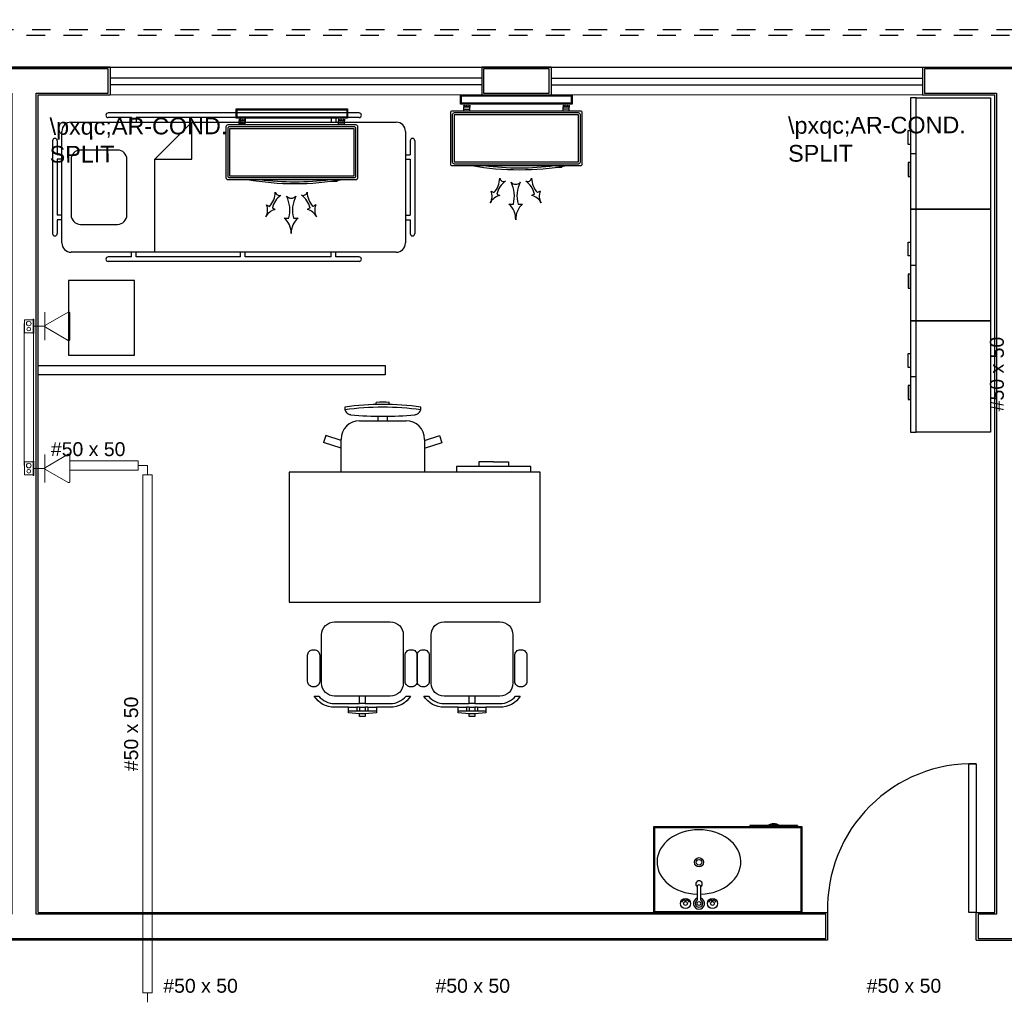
# Model space of a CAD drawing. Header units: feet. Extents: x 0 to 201, y 3 to 56.
# Tile 16 of 26: x 21.25 to 26.56, y 20.36 to 25.62. Entities that reach past the tile are written whole.
import ezdxf

# ---------------------------------------------------------------- set-up
doc = ezdxf.new("R2010")
doc.units = ezdxf.units.FT
doc.header["$LTSCALE"] = 0.1
doc.header["$MEASUREMENT"] = 0
doc.linetypes.add('HIDDEN', pattern=[0.9525, 0.635, -0.3175])
for name, color, linetype, lineweight in [('02', 2, 'Continuous', 20), ('CE-PT Dados', 7, 'Continuous', 5), ('IFC-Caixa de passagem-Contorno', 44, 'Continuous', 5), ('LO-Condutos', 1, 'Continuous', 5), ('LO-Conexões', 9, 'Continuous', 5), ('LO-Textos conduto', 7, 'Continuous', 5)]:
    doc.layers.add(name, color=color, linetype=linetype, lineweight=lineweight)
for name, color, linetype in [('1', 1, 'Continuous'), ('100_IMPIANTI', 251, 'Continuous'), ('ar-mob', 251, 'Continuous'), ('AR-SAN', 1, 'Continuous'), ('JANELA', 3, 'Continuous'), ('MOBILARIO', 8, 'Continuous'), ('parede', 5, 'Continuous'), ('porta', 3, 'Continuous'), ('PROJEÇÃO', 6, 'HIDDEN')]:
    doc.layers.add(name, color=color, linetype=linetype)
doc.styles.add('Arial', font='arial.ttf')

msp = doc.modelspace()

# ---------------------------------------------------------------- linework, layer by layer
at = {"layer": '02', "color": 8}
for p, q in [((23.7435, 25.3656), (21.7405, 25.3656)), ((24.1174, 25.3656), (26.1205, 25.3656)), ((23.7435, 25.2153), (21.7405, 25.2153)), ((24.1174, 25.2153), (26.1205, 25.2153))]:
    msp.add_line(p, q, dxfattribs=at)
at = {"layer": '1', "color": 8}
msp.add_arc((26.3892, 20.8287), 0.7814, 88.5312, 181.4688, dxfattribs=at)
at = {"layer": '100_IMPIANTI'}
for p, q in [((23.63, 25.1653), (23.63, 25.2153)), ((23.63, 25.2153), (24.231, 25.2153)), ((24.231, 25.2153), (24.231, 25.1653)), ((24.231, 25.1653), (23.63, 25.1653)), ((23.635, 25.1703), (23.635, 25.2103)), ((23.635, 25.2103), (24.2259, 25.2103)), ((24.2259, 25.1703), (23.635, 25.1703)), ((24.2259, 25.2103), (24.2259, 25.1703)), ((22.4198, 25.0905), (22.4198, 25.1406)), ((22.4198, 25.1406), (23.0207, 25.1406)), ((22.4248, 25.0955), (22.4248, 25.1355)), ((22.4248, 25.1355), (23.0157, 25.1355)), ((23.0157, 25.1355), (23.0157, 25.0955)), ((23.0207, 25.1406), (23.0207, 25.0905)), ((23.5749, 25.1182), (23.5749, 24.8443)), ((24.276, 25.1283), (23.585, 25.1283)), ((23.585, 25.1082), (23.585, 24.8543)), ((24.266, 25.1182), (23.595, 25.1182)), ((24.266, 25.1082), (23.595, 25.1082)), ((23.595, 25.1082), (23.595, 24.8543)), ((23.6464, 25.1587), (23.648, 25.1603)), ((23.6464, 25.1603), (23.6464, 25.1502)), ((23.6789, 25.1502), (23.6464, 25.1502)), ((23.6464, 25.1383), (23.6464, 25.1502)), ((23.6464, 25.1283), (23.6464, 25.1383)), ((23.6464, 25.1383), (23.6789, 25.1383)), ((23.6468, 25.1502), (23.6568, 25.1603)), ((23.6557, 25.1502), (23.6657, 25.1603)), ((23.6645, 25.1502), (23.6745, 25.1603)), ((23.6734, 25.1502), (23.6789, 25.1558)), ((23.6789, 25.1603), (23.6789, 25.1502)), ((23.6789, 25.1383), (23.6789, 25.1502)), ((23.6789, 25.1283), (23.6789, 25.1383)), ((24.1821, 25.1603), (24.1821, 25.1502)), ((24.1821, 25.1587), (24.1837, 25.1603)), ((24.2146, 25.1502), (24.1821, 25.1502)), ((24.1821, 25.1383), (24.1821, 25.1502)), ((24.1821, 25.1283), (24.1821, 25.1383)), ((24.2146, 25.1383), (24.1821, 25.1383)), ((24.1825, 25.1502), (24.1925, 25.1603)), ((24.1914, 25.1502), (24.2014, 25.1603)), ((24.2002, 25.1502), (24.2102, 25.1603)), ((24.2091, 25.1502), (24.2146, 25.1558)), ((24.2146, 25.1603), (24.2146, 25.1502)), ((24.2146, 25.1383), (24.2146, 25.1502)), ((24.2146, 25.1283), (24.2146, 25.1383)), ((24.266, 24.8543), (24.266, 25.1082)), ((24.276, 24.8543), (24.276, 25.1082)), ((24.286, 24.8443), (24.286, 25.1182)), ((23.0207, 25.0905), (22.4198, 25.0905)), ((23.0157, 25.0955), (22.4248, 25.0955)), ((22.4361, 25.0839), (22.4377, 25.0855)), ((22.4361, 25.0855), (22.4361, 25.0755)), ((22.4687, 25.0755), (22.4361, 25.0755)), ((22.4361, 25.0635), (22.4361, 25.0755)), ((22.4361, 25.0535), (22.4361, 25.0635)), ((22.4361, 25.0635), (22.4687, 25.0635)), ((22.4366, 25.0755), (22.4466, 25.0855)), ((22.4454, 25.0755), (22.4554, 25.0855)), ((22.4543, 25.0755), (22.4643, 25.0855)), ((22.4631, 25.0755), (22.4687, 25.081)), ((22.4687, 25.0855), (22.4687, 25.0755)), ((22.4687, 25.0635), (22.4687, 25.0755)), ((22.4687, 25.0535), (22.4687, 25.0635)), ((22.9718, 25.0855), (22.9718, 25.0755)), ((22.9718, 25.0839), (22.9735, 25.0855)), ((23.0044, 25.0755), (22.9718, 25.0755)), ((22.9718, 25.0635), (22.9718, 25.0755)), ((22.9718, 25.0535), (22.9718, 25.0635)), ((23.0044, 25.0635), (22.9718, 25.0635)), ((22.9723, 25.0755), (22.9823, 25.0855)), ((22.9811, 25.0755), (22.9912, 25.0855)), ((22.99, 25.0755), (23, 25.0855)), ((22.9988, 25.0755), (23.0044, 25.081)), ((23.0044, 25.0855), (23.0044, 25.0755)), ((23.0044, 25.0635), (23.0044, 25.0755)), ((23.0044, 25.0535), (23.0044, 25.0635)), ((22.3647, 25.0434), (22.3647, 24.7695)), ((23.0658, 25.0535), (22.3747, 25.0535)), ((22.3747, 25.0334), (22.3747, 24.7795)), ((23.0558, 25.0434), (22.3847, 25.0434)), ((23.0558, 25.0334), (22.3847, 25.0334)), ((22.3847, 25.0334), (22.3847, 24.7795)), ((23.0558, 24.7795), (23.0558, 25.0334)), ((23.0658, 24.7795), (23.0658, 25.0334)), ((23.0758, 24.7695), (23.0758, 25.0434)), ((23.595, 24.8543), (24.266, 24.8543)), ((23.595, 24.8443), (24.266, 24.8443)), ((23.585, 24.8343), (24.276, 24.8343)), ((24.1428, 24.8243), (24.1428, 24.8251)), ((24.1754, 24.8243), (24.1428, 24.8243)), ((24.1754, 24.8243), (24.1754, 24.8297)), ((22.3747, 24.7595), (23.0658, 24.7595)), ((22.3847, 24.7795), (23.0558, 24.7795)), ((22.3847, 24.7695), (23.0558, 24.7695)), ((22.9326, 24.7495), (22.9326, 24.7503)), ((22.9651, 24.7495), (22.9326, 24.7495)), ((22.9651, 24.7495), (22.9651, 24.7549)), ((23.7943, 24.6974), (23.8097, 24.6892)), ((24.0594, 24.6974), (24.0439, 24.6892)), ((23.8252, 24.681), (23.8407, 24.6728)), ((24.0284, 24.681), (24.0129, 24.6728)), ((22.584, 24.6226), (22.5995, 24.6144)), ((22.615, 24.6062), (22.6305, 24.598)), ((22.8182, 24.6062), (22.8027, 24.598)), ((22.8491, 24.6226), (22.8337, 24.6144)), ((23.8893, 24.6267), (23.9143, 24.6267)), ((23.9393, 24.6267), (23.9644, 24.6267)), ((22.679, 24.5519), (22.7041, 24.5519)), ((22.7291, 24.5519), (22.7541, 24.5519))]:
    msp.add_line(p, q, dxfattribs=at)
for centre, radius, start, end in [((23.585, 25.1182), 0.01, 90, 180), ((23.595, 25.1082), 0.01, 90, 180), ((24.266, 25.1082), 0.01, 0, 90), ((24.276, 25.1182), 0.01, 0, 90), ((22.3747, 25.0434), 0.01, 90, 180), ((22.3847, 25.0334), 0.01, 90, 180), ((23.0558, 25.0334), 0.01, 0, 90), ((23.0658, 25.0434), 0.01, 0, 90), ((23.585, 24.8443), 0.01, 180, 270), ((23.595, 24.8543), 0.01, 180, 270), ((24.266, 24.8543), 0.01, 270, 360), ((24.276, 24.8443), 0.01, 270, 0), ((23.9469, 26.3122), 1.5, 260.1568, 279.8432), ((23.9469, 26.3122), 1.4899, 262.7035, 277.2965), ((22.3747, 24.7695), 0.01, 180, 270), ((22.3847, 24.7795), 0.01, 180, 270), ((22.7366, 26.2374), 1.5, 260.1568, 279.8432), ((22.7366, 26.2374), 1.4899, 262.7035, 277.2965), ((23.0558, 24.7795), 0.01, 270, 360), ((23.0658, 24.7695), 0.01, 270, 0), ((23.7253, 24.7678), 0.1154, 317.0365, 359.2191), ((23.9377, 24.6552), 0.1154, 124.9222, 167.1048), ((23.8638, 24.7724), 0.0239, 194.9419, 289.1995), ((23.9268, 24.7679), 0.0342, 222.8712, 317.1288), ((23.7551, 24.6694), 0.1648, 344.9658, 27.1485), ((24.0985, 24.6694), 0.1648, 152.8515, 195.0342), ((23.9898, 24.7724), 0.0239, 250.8005, 345.0581), ((23.9159, 24.6552), 0.1154, 12.8952, 55.0778), ((24.1283, 24.7678), 0.1154, 180.7809, 222.9635), ((22.5151, 24.6931), 0.1154, 317.0365, 359.2191), ((22.6536, 24.6976), 0.0239, 194.9419, 289.1995), ((22.7796, 24.6976), 0.0239, 250.8005, 345.0581), ((22.9181, 24.6931), 0.1154, 180.7809, 222.9635), ((23.7276, 24.6696), 0.0722, 329.7648, 22.6536), ((24.126, 24.6696), 0.0722, 157.3464, 210.2352), ((22.7275, 24.5804), 0.1154, 124.9222, 167.1048), ((22.7166, 24.6931), 0.0342, 222.8712, 317.1288), ((22.5449, 24.5947), 0.1648, 344.9658, 27.1485), ((22.8883, 24.5947), 0.1648, 152.8515, 195.0342), ((22.7057, 24.5804), 0.1154, 12.8952, 55.0778), ((23.8551, 24.602), 0.0722, 101.4877, 154.3766), ((23.9985, 24.602), 0.0722, 25.6234, 78.5123), ((22.5174, 24.5948), 0.0722, 329.7648, 22.6536), ((22.6449, 24.5273), 0.0722, 101.4877, 154.3766), ((22.7883, 24.5273), 0.0722, 25.6234, 78.5123), ((22.9157, 24.5948), 0.0722, 157.3464, 210.2352), ((23.8238, 24.547), 0.1031, 357.6941, 50.583), ((24.0298, 24.547), 0.1031, 129.417, 182.3059), ((22.6136, 24.4722), 0.1031, 357.6941, 50.583), ((22.8196, 24.4722), 0.1031, 129.417, 182.3059)]:
    msp.add_arc(centre, radius, start, end, dxfattribs=at)
at = {"layer": 'ar-mob', "color": 8, "linetype": 'Continuous', "ltscale": 0.2}
for p, q in [((26.0554, 24.8993), (26.0855, 24.8993)), ((26.0554, 24.2984), (26.0855, 24.2984)), ((26.0554, 23.6975), (26.0855, 23.6975))]:
    msp.add_line(p, q, dxfattribs=at)
for points in [[(26.0855, 25.1997), (26.0554, 25.1997), (26.0554, 24.5988), (26.0855, 24.5988)], [(26.0855, 25.1997), (26.4861, 25.1997), (26.4861, 24.5988), (26.0855, 24.5988), (26.0855, 25.1997)], [(26.0855, 24.5988), (26.0554, 24.5988), (26.0554, 23.9979), (26.0855, 23.9979)], [(26.0855, 24.5988), (26.4861, 24.5988), (26.4861, 23.9979), (26.0855, 23.9979), (26.0855, 24.5988)], [(26.0855, 23.9979), (26.0554, 23.9979), (26.0554, 23.397), (26.0855, 23.397)], [(26.0855, 23.9979), (26.4861, 23.9979), (26.4861, 23.397), (26.0855, 23.397), (26.0855, 23.9979)]]:
    msp.add_lwpolyline(points, dxfattribs=at)
for points in [[(26.0554, 24.9483), (26.0429, 24.9483), (26.0429, 25.0234), (26.0554, 25.0234)], [(26.0554, 24.8503), (26.0429, 24.8503), (26.0429, 24.7752), (26.0554, 24.7752)], [(26.0554, 24.3473), (26.0429, 24.3473), (26.0429, 24.4225), (26.0554, 24.4225)], [(26.0554, 24.2494), (26.0429, 24.2494), (26.0429, 24.1742), (26.0554, 24.1742)], [(26.0554, 23.7464), (26.0429, 23.7464), (26.0429, 23.8216), (26.0554, 23.8216)], [(26.0554, 23.6485), (26.0429, 23.6485), (26.0429, 23.5733), (26.0554, 23.5733)]]:
    msp.add_lwpolyline(points, close=True, dxfattribs=at)
at = {"layer": 'AR-SAN', "color": 8}
for p, q in [((25.4711, 21.2693), (24.6699, 21.2693)), ((24.6699, 21.2693), (24.6699, 20.8086)), ((25.4661, 21.2643), (24.6749, 21.2643)), ((24.6749, 21.2643), (24.6749, 20.8136)), ((25.1897, 21.2763), (25.1897, 21.2693)), ((25.2869, 21.2763), (25.1897, 21.2763)), ((25.2966, 21.2763), (25.2869, 21.2763)), ((25.3399, 21.2763), (25.2966, 21.2763)), ((25.3497, 21.2763), (25.3399, 21.2763)), ((25.4469, 21.2763), (25.3497, 21.2763)), ((25.4469, 21.2763), (25.4469, 21.2693)), ((25.4661, 20.8136), (25.4661, 21.2643)), ((25.4711, 20.8086), (25.4711, 21.2693)), ((24.6699, 20.8086), (25.4711, 20.8086)), ((24.6749, 20.8136), (25.4661, 20.8136))]:
    msp.add_line(p, q, dxfattribs=at)
for radius, start, end in [(0.0543, 54.6502, 125.3498), (0.0493, 63.956, 116.044)]:
    msp.add_arc((25.3183, 21.232), radius, start, end, dxfattribs=at)
at = {"layer": 'CE-PT Dados', "color": 3}
for p, q in [((21.3887, 23.9682), (21.3887, 24.0438)), ((21.3917, 23.9734), (21.5144, 24.0443)), ((21.5234, 24.0391), (21.5233, 23.8974)), ((21.3887, 23.9682), (21.3284, 23.9682)), ((21.3887, 23.9682), (21.3887, 23.8926)), ((21.5143, 23.8922), (21.3917, 23.963)), ((21.3887, 23.2019), (21.3887, 23.2775)), ((21.3917, 23.2071), (21.5144, 23.2779)), ((21.5234, 23.2727), (21.5233, 23.1311)), ((21.3887, 23.2019), (21.3284, 23.2019)), ((21.3887, 23.2019), (21.3887, 23.1263)), ((21.5143, 23.1259), (21.3917, 23.1967))]:
    msp.add_line(p, q, dxfattribs=at)
for points in [[(21.5234, 24.0391), (21.5233, 24.0397), (21.5232, 24.0404), (21.523, 24.0411), (21.5227, 24.0417), (21.5224, 24.0424), (21.5219, 24.0429), (21.5215, 24.0434), (21.5209, 24.0439), (21.5204, 24.0443), (21.5197, 24.0446), (21.5191, 24.0448), (21.5184, 24.045), (21.5177, 24.045), (21.517, 24.045), (21.5163, 24.045), (21.5156, 24.0448), (21.515, 24.0446), (21.5144, 24.0443)], [(21.3917, 23.9734), (21.3911, 23.973), (21.3905, 23.9726), (21.3901, 23.9721), (21.3896, 23.9715), (21.3893, 23.9709), (21.389, 23.9703), (21.3888, 23.9696), (21.3887, 23.9689), (21.3887, 23.9682), (21.3887, 23.9675), (21.3888, 23.9668), (21.389, 23.9662), (21.3893, 23.9655), (21.3896, 23.9649), (21.3901, 23.9644), (21.3905, 23.9639), (21.3911, 23.9634), (21.3917, 23.963)], [(21.5143, 23.8922), (21.5149, 23.8919), (21.5156, 23.8917), (21.5162, 23.8915), (21.5169, 23.8914), (21.5176, 23.8914), (21.5183, 23.8915), (21.519, 23.8917), (21.5197, 23.8919), (21.5203, 23.8922), (21.5209, 23.8926), (21.5214, 23.8931), (21.5219, 23.8936), (21.5223, 23.8941), (21.5226, 23.8947), (21.5229, 23.8954), (21.5231, 23.896), (21.5232, 23.8967), (21.5233, 23.8974)], [(21.5234, 23.2727), (21.5233, 23.2734), (21.5232, 23.2741), (21.523, 23.2748), (21.5227, 23.2754), (21.5224, 23.276), (21.5219, 23.2766), (21.5215, 23.2771), (21.5209, 23.2776), (21.5204, 23.2779), (21.5197, 23.2782), (21.5191, 23.2785), (21.5184, 23.2786), (21.5177, 23.2787), (21.517, 23.2787), (21.5163, 23.2786), (21.5156, 23.2785), (21.515, 23.2782), (21.5144, 23.2779)], [(21.3917, 23.2071), (21.3911, 23.2067), (21.3905, 23.2063), (21.3901, 23.2058), (21.3896, 23.2052), (21.3893, 23.2046), (21.389, 23.204), (21.3888, 23.2033), (21.3887, 23.2026), (21.3887, 23.2019), (21.3887, 23.2012), (21.3888, 23.2005), (21.389, 23.1999), (21.3893, 23.1992), (21.3896, 23.1986), (21.3901, 23.198), (21.3905, 23.1975), (21.3911, 23.1971), (21.3917, 23.1967)], [(21.5143, 23.1259), (21.5149, 23.1256), (21.5156, 23.1254), (21.5162, 23.1252), (21.5169, 23.1251), (21.5176, 23.1251), (21.5183, 23.1252), (21.519, 23.1254), (21.5197, 23.1256), (21.5203, 23.1259), (21.5209, 23.1263), (21.5214, 23.1267), (21.5219, 23.1273), (21.5223, 23.1278), (21.5226, 23.1284), (21.5229, 23.1291), (21.5231, 23.1297), (21.5232, 23.1304), (21.5233, 23.1311)]]:
    msp.add_lwpolyline(points, dxfattribs=at)
at = {"layer": 'Defpoints', "color": 8}
msp.add_lwpolyline([(1.4412, 39.7877), (14.9918, 39.7877), (14.9918, 28.3702), (9.0528, 28.3702), (9.0528, 25.3656), (33.0194, 25.3656), (33.0191, 13.948), (1.4412, 13.948), (1.4412, 25.3656), (6.7493, 25.3656), (6.7493, 28.3702), (1.4412, 28.3702)], close=True, dxfattribs=at)
at = {"layer": 'IFC-Caixa de passagem-Contorno', "color": 4}
for p, q in [((21.2779, 23.9332), (21.2779, 24.0032)), ((21.3254, 24.0032), (21.2779, 24.0032)), ((21.3254, 23.9292), (21.3254, 24.0072)), ((21.3284, 24.0072), (21.3254, 24.0072)), ((21.3284, 23.9292), (21.3284, 24.0072)), ((21.3254, 23.9332), (21.2779, 23.9332)), ((21.3284, 23.9292), (21.3254, 23.9292)), ((21.2779, 23.1669), (21.2779, 23.2369)), ((21.3254, 23.2369), (21.2779, 23.2369)), ((21.3254, 23.1629), (21.3254, 23.2409)), ((21.3284, 23.2409), (21.3254, 23.2409)), ((21.3284, 23.1629), (21.3284, 23.2409)), ((21.3254, 23.1669), (21.2779, 23.1669)), ((21.3284, 23.1629), (21.3254, 23.1629))]:
    msp.add_line(p, q, dxfattribs=at)
for centre, radius in [((21.3016, 23.9832), 0.0125), ((21.3016, 23.9532), 0.00995), ((21.3016, 23.2169), 0.0125), ((21.3016, 23.1869), 0.00995)]:
    msp.add_circle(centre, radius, dxfattribs=at)
at = {"layer": 'JANELA', "color": 8}
for points in [[(21.7305, 25.3556), (21.1078, 25.3556), (21.1078, 25.2254), (21.2113, 25.2254), (21.2113, 20.7986), (21.1112, 20.7986), (21.1112, 20.6684), (25.598, 20.6684), (25.598, 20.7986), (21.3415, 20.7986), (21.3415, 25.2254), (21.7305, 25.2254)], [(24.1074, 25.3556), (23.7536, 25.3556), (23.7536, 25.2254), (24.1074, 25.2254)], [(26.9, 25.3556), (26.1305, 25.3556), (26.1305, 25.2254), (26.5194, 25.2254), (26.5194, 20.7986), (26.4193, 20.7986), (26.4193, 20.6684), (28.2521, 20.6684), (28.2521, 20.7986), (26.6496, 20.7986), (26.6496, 25.2254), (26.9, 25.2254)]]:
    msp.add_lwpolyline(points, close=True, dxfattribs=at)
at = {"layer": 'LO-Condutos', "linetype": 'Continuous'}
for p, q in [((21.2766, 23.9832), (21.2766, 23.2169)), ((21.3266, 23.9292), (21.3266, 23.2409)), ((21.5233, 23.2419), (21.8924, 23.2419)), ((21.5233, 23.1919), (21.8924, 23.1919)), ((21.9174, 23.1669), (21.9174, 20.3738)), ((21.9674, 23.1669), (21.9674, 20.3738))]:
    msp.add_line(p, q, dxfattribs=at)
at = {"layer": 'LO-Conexões', "color": 3}
for p, q in [((21.8924, 23.1919), (21.8924, 23.2419)), ((21.9424, 23.2169), (21.8924, 23.2169)), ((21.9424, 23.2169), (21.9424, 23.1669)), ((21.9674, 23.1669), (21.9174, 23.1669)), ((21.9174, 20.3738), (21.9674, 20.3738)), ((21.9424, 20.3238), (21.9424, 20.3738))]:
    msp.add_line(p, q, dxfattribs=at)
at = {"layer": 'MOBILARIO', "color": 8}
for p, q in [((23.0825, 25.1186), (21.7304, 25.1186)), ((21.5301, 25.0685), (23.2828, 25.0685)), ((21.8556, 25.0936), (21.7304, 25.0936)), ((21.8556, 25.0936), (21.8556, 25.0685)), ((22.444, 25.0936), (21.8806, 25.0936)), ((21.8806, 25.0936), (21.8806, 25.0685)), ((21.9808, 24.8682), (22.1811, 25.0685)), ((22.1811, 24.8682), (22.1811, 25.0685)), ((22.444, 25.0936), (22.444, 25.0685)), ((22.9322, 25.0936), (22.469, 25.0936)), ((22.469, 25.0936), (22.469, 25.0685)), ((22.9322, 25.0936), (22.9322, 25.0685)), ((23.0825, 25.0936), (22.9573, 25.0936)), ((22.9573, 25.0936), (22.9573, 25.0685)), ((21.48, 24.4175), (21.48, 25.0185)), ((23.3328, 25.0185), (23.3328, 24.4175)), ((21.4299, 24.9684), (21.4299, 24.4676)), ((21.455, 24.9684), (21.455, 24.8933)), ((23.3579, 24.9684), (23.3579, 24.8933)), ((23.3829, 24.9684), (23.3829, 24.4676)), ((21.48, 24.8933), (21.455, 24.8933)), ((21.455, 24.8682), (21.455, 24.5678)), ((21.48, 24.8682), (21.455, 24.8682)), ((21.9808, 24.3675), (21.9808, 24.8682)), ((21.9808, 24.8682), (22.1811, 24.8682)), ((23.3328, 24.8933), (23.3579, 24.8933)), ((23.3328, 24.8682), (23.3579, 24.8682)), ((23.3579, 24.8682), (23.3579, 24.5678)), ((21.48, 24.5678), (21.455, 24.5678)), ((21.455, 24.5427), (21.455, 24.4676)), ((21.48, 24.5427), (21.455, 24.5427)), ((23.3328, 24.5678), (23.3579, 24.5678)), ((23.3328, 24.5427), (23.3579, 24.5427)), ((23.3579, 24.5427), (23.3579, 24.4676)), ((23.2828, 24.3675), (21.5301, 24.3675)), ((21.8556, 24.3424), (21.8556, 24.3675)), ((21.8806, 24.3424), (21.8806, 24.3675)), ((22.444, 24.3424), (22.444, 24.3675)), ((22.469, 24.3424), (22.469, 24.3675)), ((22.9322, 24.3424), (22.9322, 24.3675)), ((22.9573, 24.3424), (22.9573, 24.3675)), ((21.8556, 24.3424), (21.7304, 24.3424)), ((23.0825, 24.3174), (21.7304, 24.3174)), ((22.444, 24.3424), (21.8806, 24.3424)), ((22.9322, 24.3424), (22.469, 24.3424)), ((23.0825, 24.3424), (22.9573, 24.3424)), ((23.1755, 23.5471), (23.1755, 23.5579)), ((23.2456, 23.5471), (23.2456, 23.5579)), ((23.1855, 23.4587), (23.1855, 23.4828)), ((23.2356, 23.4587), (23.2356, 23.4828)), ((23.0854, 23.4587), (23.3358, 23.4587)), ((22.9036, 23.3792), (22.8912, 23.3411)), ((22.9852, 23.3527), (22.9035, 23.3792)), ((22.9852, 23.1816), (22.9852, 23.3586)), ((23.4359, 23.3527), (23.5176, 23.3792)), ((23.4359, 23.3586), (23.4359, 23.1816)), ((23.5161, 23.3787), (23.5285, 23.3406)), ((22.9852, 23.3106), (22.8912, 23.3411)), ((23.4359, 23.3106), (23.53, 23.3411)), ((23.6077, 23.2116), (23.6077, 23.1816)), ((24.0083, 23.2116), (23.6077, 23.2116)), ((23.7278, 23.2367), (23.7278, 23.2116)), ((23.808, 23.2367), (23.7278, 23.2367)), ((23.808, 23.2367), (23.8881, 23.2367)), ((23.8881, 23.2367), (23.8881, 23.2116)), ((24.0083, 23.1816), (24.0083, 23.2116)), ((23.0705, 21.914), (23.0705, 21.894)), ((23.0855, 21.914), (23.0705, 21.914)), ((23.0855, 21.914), (23.0855, 21.894)), ((23.1155, 21.879), (23.0855, 21.879)), ((23.1155, 21.914), (23.1155, 21.894)), ((23.1305, 21.914), (23.1155, 21.914)), ((23.1305, 21.894), (23.1155, 21.894)), ((23.1305, 21.914), (23.1305, 21.894)), ((23.6614, 21.914), (23.6614, 21.894)), ((23.6764, 21.914), (23.6614, 21.914)), ((23.6764, 21.914), (23.6764, 21.894)), ((23.7064, 21.879), (23.6764, 21.879)), ((23.7064, 21.914), (23.7064, 21.894)), ((23.7214, 21.914), (23.7064, 21.914)), ((23.7214, 21.894), (23.7064, 21.894)), ((23.7214, 21.914), (23.7214, 21.894))]:
    msp.add_line(p, q, dxfattribs=at)
at = {"layer": 'MOBILARIO', "color": 8, "linetype": 'Continuous'}
for p, q in [((24.9049, 20.9465), (24.9049, 20.8737)), ((24.9049, 20.9465), (24.9049, 20.8737)), ((24.925, 20.8737), (24.925, 20.9465)), ((24.925, 20.8737), (24.925, 20.9465)), ((24.8398, 20.866), (24.8398, 20.8714)), ((24.8398, 20.866), (24.8398, 20.8714)), ((24.8448, 20.866), (24.8448, 20.8714)), ((24.8448, 20.866), (24.8448, 20.8714)), ((24.985, 20.866), (24.985, 20.8714)), ((24.985, 20.866), (24.985, 20.8714)), ((24.9901, 20.866), (24.9901, 20.8714)), ((24.9901, 20.866), (24.9901, 20.8714))]:
    msp.add_line(p, q, dxfattribs=at)
at = {"layer": 'MOBILARIO'}
for points in [[(21.5802, 24.5177), (21.7805, 24.5177, 0.414214), (21.8306, 24.5678), (21.8306, 24.5678), (21.8306, 24.8682, 0.414214), (21.7805, 24.9183), (21.7805, 24.9183), (21.5802, 24.9183, 0.414214), (21.5301, 24.8682), (21.5301, 24.8682), (21.5301, 24.5678, 0.414214), (21.5802, 24.5177), (21.5802, 24.5177)], [(23.0855, 21.9741), (22.9503, 21.9741, -0.414214), (22.8802, 22.0442), (22.8802, 22.0442), (22.8802, 22.3046, -0.414214), (22.9503, 22.3747), (22.9503, 22.3747), (23.2507, 22.3747, -0.414214), (23.3208, 22.3046), (23.3208, 22.3046), (23.3208, 22.0442, -0.414214), (23.2507, 21.9741), (23.2507, 21.9741), (23.1155, 21.9741), (23.1155, 21.934), (23.2507, 21.934, 0.223888), (23.3357, 21.9741), (23.3357, 21.9741), (23.3604, 21.9741, -0.255924), (23.2507, 21.914), (23.2507, 21.914), (23.1756, 21.914), (23.1756, 21.884), (23.1155, 21.879), (23.1155, 21.8639), (23.0855, 21.8639), (23.0855, 21.879), (23.0254, 21.884), (23.0254, 21.914), (22.9503, 21.914, -0.255924), (22.8406, 21.9741), (22.8406, 21.9741), (22.8653, 21.9741, 0.223888), (22.9503, 21.934), (22.9503, 21.934), (23.0855, 21.934), (23.0855, 21.9741)], [(23.6764, 21.9741), (23.5412, 21.9741, -0.414214), (23.4711, 22.0442), (23.4711, 22.0442), (23.4711, 22.3046, -0.414214), (23.5412, 22.3747), (23.5412, 22.3747), (23.8416, 22.3747, -0.414214), (23.9117, 22.3046), (23.9117, 22.3046), (23.9117, 22.0442, -0.414214), (23.8416, 21.9741), (23.8416, 21.9741), (23.7064, 21.9741), (23.7064, 21.934), (23.8416, 21.934, 0.223888), (23.9266, 21.9741), (23.9266, 21.9741), (23.9513, 21.9741, -0.255924), (23.8416, 21.914), (23.8416, 21.914), (23.7665, 21.914), (23.7665, 21.884), (23.7064, 21.879), (23.7064, 21.8639), (23.6764, 21.8639), (23.6764, 21.879), (23.6163, 21.884), (23.6163, 21.914), (23.5412, 21.914, -0.255924), (23.4315, 21.9741), (23.4315, 21.9741), (23.4562, 21.9741, 0.223888), (23.5412, 21.934), (23.5412, 21.934), (23.6764, 21.934), (23.6764, 21.9741)], [(22.8401, 22.0242), (22.8351, 22.0242, -0.414214), (22.8051, 22.0542), (22.8051, 22.0542), (22.8051, 22.1944, -0.414214), (22.8351, 22.2245), (22.8351, 22.2245), (22.8401, 22.2245, -0.414214), (22.8701, 22.1944), (22.8701, 22.1944), (22.8701, 22.0542, -0.414214), (22.8401, 22.0242), (22.8401, 22.0242)], [(23.3309, 22.0542), (23.3309, 22.1944, -0.414214), (23.3609, 22.2245), (23.3609, 22.2245), (23.3659, 22.2245, -0.414214), (23.396, 22.1944), (23.396, 22.1944), (23.396, 22.0542, -0.414214), (23.3659, 22.0242), (23.3659, 22.0242), (23.3609, 22.0242, -0.414214), (23.3309, 22.0542), (23.3309, 22.0542)], [(23.431, 22.0242), (23.426, 22.0242, -0.414214), (23.396, 22.0542), (23.396, 22.0542), (23.396, 22.1944, -0.414214), (23.426, 22.2245), (23.426, 22.2245), (23.431, 22.2245, -0.414214), (23.4611, 22.1944), (23.4611, 22.1944), (23.4611, 22.0542, -0.414214), (23.431, 22.0242), (23.431, 22.0242)], [(23.9218, 22.0542), (23.9218, 22.1944, -0.414214), (23.9518, 22.2245), (23.9518, 22.2245), (23.9568, 22.2245, -0.414214), (23.9869, 22.1944), (23.9869, 22.1944), (23.9869, 22.0542, -0.414214), (23.9568, 22.0242), (23.9568, 22.0242), (23.9518, 22.0242, -0.414214), (23.9218, 22.0542), (23.9218, 22.0542)]]:
    msp.add_lwpolyline(points, format="xyb", dxfattribs=at)
for points in [[(21.8724, 24.2157), (21.5165, 24.2157), (21.5165, 23.8127), (21.8724, 23.8127)], [(22.7063, 22.4805), (24.0584, 22.4805), (24.0584, 23.1816), (22.7063, 23.1816)]]:
    msp.add_lwpolyline(points, close=True, dxfattribs=at)
for points in [[(21.3516, 23.7569), (23.2235, 23.7569), (23.2235, 23.7068), (21.3516, 23.7068)], [(23.1155, 21.9741), (23.0855, 21.9741)], [(23.1155, 21.934), (23.0855, 21.934)], [(23.7064, 21.9741), (23.6764, 21.9741)], [(23.7064, 21.934), (23.6764, 21.934)], [(23.0254, 21.914), (23.0705, 21.914)], [(23.0705, 21.894), (23.0254, 21.894)], [(23.0855, 21.894), (23.0705, 21.894)], [(23.0855, 21.914), (23.1155, 21.914)], [(23.1155, 21.894), (23.0855, 21.894)], [(23.1305, 21.914), (23.1756, 21.914)], [(23.1756, 21.894), (23.1305, 21.894)], [(23.6163, 21.914), (23.6614, 21.914)], [(23.6614, 21.894), (23.6163, 21.894)], [(23.6764, 21.894), (23.6614, 21.894)], [(23.6764, 21.914), (23.7064, 21.914)], [(23.7064, 21.894), (23.6764, 21.894)], [(23.7214, 21.914), (23.7665, 21.914)], [(23.7665, 21.894), (23.7214, 21.894)]]:
    msp.add_lwpolyline(points, dxfattribs=at)
at = {"layer": 'MOBILARIO', "color": 8, "linetype": 'Continuous'}
for centre, radius in [((24.9151, 21.0785), 0.025), ((24.9151, 21.0785), 0.015), ((24.8423, 20.8564), 0.0275), ((24.8423, 20.8564), 0.0275), ((24.8423, 20.8564), 0.01), ((24.8423, 20.8564), 0.01), ((24.8423, 20.8764), 0.0056), ((24.8423, 20.8764), 0.0056), ((24.9149, 20.8564), 0.01), ((24.9149, 20.8564), 0.01), ((24.9875, 20.8564), 0.0275), ((24.9875, 20.8564), 0.0275), ((24.9875, 20.8564), 0.01), ((24.9875, 20.8564), 0.01), ((24.9875, 20.8764), 0.0056), ((24.9875, 20.8764), 0.0056)]:
    msp.add_circle(centre, radius, dxfattribs=at)
at = {"layer": 'MOBILARIO', "color": 8}
for centre, radius, start, end in [((21.7304, 25.1061), 0.0125, 90, 270), ((23.0825, 25.1061), 0.0125, 270, 90), ((21.5301, 25.0185), 0.0501, 90, 180), ((23.2828, 25.0185), 0.0501, 0, 90), ((21.4425, 24.9684), 0.0125, 0, 180), ((23.3704, 24.9684), 0.0125, 0, 180), ((21.4425, 24.4676), 0.0125, 180, 0), ((21.5301, 24.4175), 0.0501, 180, 270), ((23.2828, 24.4175), 0.0501, 270, 0), ((23.3704, 24.4676), 0.0125, 180, 0), ((21.7304, 24.3299), 0.0125, 90, 270), ((23.0825, 24.3299), 0.0125, 270, 90), ((23.0398, 23.5265), 0.0349, 170.8288, 266.562), ((23.2106, 22.1366), 1.4105, 81.6302, 98.3698), ((23.2106, 22.1216), 1.4105, 81.6302, 98.3698), ((23.2106, 21.7071), 1.8512, 88.915, 91.085), ((23.3814, 23.5265), 0.0349, 273.438, 9.1712), ((23.2106, 25.1564), 1.6737, 264.0697, 275.9303), ((23.0854, 23.3586), 0.1002, 90, 180), ((23.3358, 23.3586), 0.1002, 0, 90)]:
    msp.add_arc(centre, radius, start, end, dxfattribs=at)
at = {"layer": 'MOBILARIO', "color": 8, "linetype": 'Continuous'}
for centre, radius, start, end in [((24.9152, 20.9612), 0.0175, 303.8654, 234.2033), ((24.9152, 20.9612), 0.0175, 303.8654, 234.2033), ((24.9149, 20.9465), 0.01, 0, 180), ((24.9149, 20.9465), 0.01, 0, 180), ((24.8423, 20.8564), 0.02, 105.2407, 164.2093), ((24.8423, 20.8564), 0.02, 105.2407, 164.2093), ((24.8423, 20.8564), 0.02, 16.4413, 74.0789), ((24.8423, 20.8564), 0.02, 16.4413, 74.0789), ((24.9149, 20.8564), 0.03, 109.6514, 70.3603), ((24.9149, 20.8564), 0.03, 109.6514, 70.3603), ((24.9149, 20.8564), 0.02, 120.3431, 59.7554), ((24.9149, 20.8564), 0.02, 120.3431, 59.7554), ((24.9875, 20.8564), 0.02, 106.12, 164.0884), ((24.9875, 20.8564), 0.02, 106.12, 164.0884), ((24.9875, 20.8564), 0.02, 16.2342, 73.9047), ((24.9875, 20.8564), 0.02, 16.2342, 73.9047)]:
    msp.add_arc(centre, radius, start, end, dxfattribs=at)
msp.add_ellipse((24.9147, 21.0801), major_axis=(-0.226, 0), ratio=0.76869, start_param=1.616237, end_param=7.810769, dxfattribs=at)
at = {"layer": 'parede', "color": 8}
for p, q in [((21.7405, 25.3656), (21.7405, 25.2153)), ((23.7435, 25.3656), (23.7435, 25.2153)), ((24.1174, 25.3656), (24.1174, 25.2153)), ((26.1205, 25.3656), (26.1205, 25.2153)), ((21.3516, 20.8086), (21.3516, 25.2153)), ((26.5094, 20.8086), (26.5094, 25.2153)), ((21.3516, 20.8086), (25.6081, 20.8086)), ((25.6081, 20.8086), (25.6081, 20.6584)), ((26.4093, 20.8086), (26.5094, 20.8086)), ((26.4093, 20.6584), (26.4093, 20.8086)), ((25.6081, 20.6584), (21.1012, 20.6584)), ((26.4093, 20.6584), (28.2621, 20.6584))]:
    msp.add_line(p, q, dxfattribs=at)
for points in [[(21.7405, 25.3656), (21.0978, 25.3656)], [(24.1174, 25.3656), (23.7435, 25.3656)], [(26.1205, 25.3656), (26.91, 25.3656)], [(21.3516, 25.2153), (21.7405, 25.2153)], [(23.7435, 25.2153), (24.1174, 25.2153)], [(26.1205, 25.2153), (26.5094, 25.2153)]]:
    msp.add_lwpolyline(points, dxfattribs=at)
at = {"layer": 'porta', "color": 8}
for p, q in [((23.7435, 25.3055), (21.7405, 25.3055)), ((23.7435, 25.2704), (21.7405, 25.2704)), ((24.1174, 25.3055), (26.1205, 25.3055)), ((24.1174, 25.2704), (26.1205, 25.2704))]:
    msp.add_line(p, q, dxfattribs=at)
msp.add_lwpolyline([(26.4093, 21.6098), (26.4093, 20.8086), (26.3692, 20.8086), (26.3692, 21.6098)], close=True, dxfattribs=at)
at = {"layer": 'PROJEÇÃO', "color": 8, "ltscale": 0.7}
for points in [[(33.2197, 24.5644), (33.2197, 25.566), (9.0528, 25.566), (9.0528, 25.3657)], [(33.1896, 24.5944), (33.1896, 25.5359), (9.0828, 25.5359), (9.0828, 25.3657)]]:
    msp.add_lwpolyline(points, dxfattribs=at)

# ---------------------------------------------------------------- texts
at = {"layer": '100_IMPIANTI', "char_height": 0.090138, "width": 5.059663, "attachment_point": 7, "rotation": 0.2005, "style": 'Arial'}
for insert in [(21.4146, 24.849), (25.3957, 24.854)]:
    msp.add_mtext('\\\\pxqc;AR-COND.\\PSPLIT', dxfattribs=dict(at, insert=insert))
at = {"layer": 'LO-Textos conduto', "char_height": 0.075, "width": 0.803735, "attachment_point": 8, "rotation": 90.0002, "line_spacing_factor": 0.6, "style": 'Arial'}
for insert in [(26.5594, 23.7107), (21.8921, 21.7704)]:
    msp.add_mtext('#50 x 50', dxfattribs=dict(at, insert=insert))
at = {"layer": 'LO-Textos conduto', "char_height": 0.075, "width": 0.803735, "attachment_point": 8, "line_spacing_factor": 0.6, "style": 'Arial'}
for insert in [(21.622, 23.2672), (22.228, 20.3741), (23.6954, 20.3741), (26.02, 20.3741)]:
    msp.add_mtext('#50 x 50', dxfattribs=dict(at, insert=insert))

doc.saveas('drawing.dxf')
